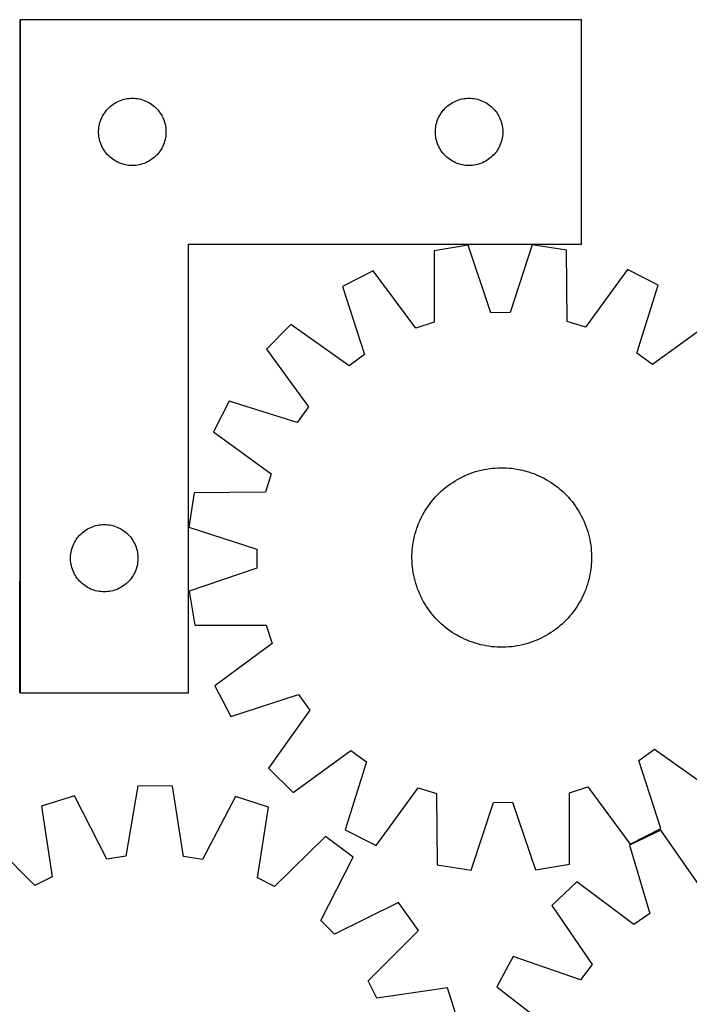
# Model space of a CAD drawing. Header units: millimetres. Extents: x 7 to 1493, y 7 to 2993.
# Tile 6 of 11: x 464 to 763, y 2555 to 2993. Entities that reach past the tile are written whole.
import ezdxf

# ---------------------------------------------------------------- set-up
doc = ezdxf.new("R2010")
doc.units = ezdxf.units.MM
doc.layers.add('COMMON', color=5, linetype='CONTINUOUS', true_color=0x0000ff)
doc.layers.add('CUT', color=7, linetype='CONTINUOUS', true_color=0x000000)

msp = doc.modelspace()

# ---------------------------------------------------------------- linework, layer by layer
at = {"layer": 'COMMON'}
for p, q in [((464.325769, 2993.408991), (464.325769, 2743.408991)), ((464.32577, 2693.408991), (464.32577, 2743.20899))]:
    msp.add_line(p, q, dxfattribs=at)
at = {"layer": 'CUT'}
for p, q in [((464.42577, 2993.408991), (464.42577, 2693.408991)), ((714.42577, 2993.408991), (464.42577, 2993.408991)), ((714.42577, 2893.408991), (714.42577, 2993.408991)), ((509.864047, 2957.698521), (510.605703, 2957.914406)), ((510.605703, 2957.914406), (511.357489, 2958.091826)), ((511.357489, 2958.091826), (512.117411, 2958.230309)), ((512.117411, 2958.230309), (512.883455, 2958.329489)), ((512.883455, 2958.329489), (513.653589, 2958.389102)), ((513.653589, 2958.389102), (514.42577, 2958.408991)), ((514.42577, 2958.408991), (515.197951, 2958.389102)), ((515.197951, 2958.389102), (515.968085, 2958.329489)), ((515.968085, 2958.329489), (516.734129, 2958.230309)), ((516.734129, 2958.230309), (517.494051, 2958.091826)), ((517.494051, 2958.091826), (518.245837, 2957.914406)), ((518.245837, 2957.914406), (518.987492, 2957.698521)), ((659.864047, 2957.698521), (660.605703, 2957.914406)), ((660.605703, 2957.914406), (661.357489, 2958.091826)), ((661.357489, 2958.091826), (662.117411, 2958.230309)), ((662.117411, 2958.230309), (662.883455, 2958.329489)), ((662.883455, 2958.329489), (663.653589, 2958.389102)), ((663.653589, 2958.389102), (664.42577, 2958.408991)), ((664.42577, 2958.408991), (665.197951, 2958.389102)), ((665.197951, 2958.389102), (665.968085, 2958.329489)), ((665.968085, 2958.329489), (666.734129, 2958.230309)), ((666.734129, 2958.230309), (667.494051, 2958.091826)), ((667.494051, 2958.091826), (668.245837, 2957.914406)), ((668.245837, 2957.914406), (668.987492, 2957.698521)), ((502.907563, 2953.017888), (503.417489, 2953.598091)), ((503.417489, 2953.598091), (503.956608, 2954.151273)), ((503.956608, 2954.151273), (504.523488, 2954.675969)), ((504.523488, 2954.675969), (505.116628, 2955.170788)), ((505.116628, 2955.170788), (505.734454, 2955.634416)), ((505.734454, 2955.634416), (506.375327, 2956.065624)), ((506.375327, 2956.065624), (507.037549, 2956.463269)), ((507.037549, 2956.463269), (507.719363, 2956.826297)), ((507.719363, 2956.826297), (508.418961, 2957.153744)), ((508.418961, 2957.153744), (509.134489, 2957.444743)), ((509.134489, 2957.444743), (509.864047, 2957.698521)), ((518.987492, 2957.698521), (519.717051, 2957.444743)), ((519.717051, 2957.444743), (520.432579, 2957.153744)), ((520.432579, 2957.153744), (521.132177, 2956.826297)), ((521.132177, 2956.826297), (521.813991, 2956.463269)), ((521.813991, 2956.463269), (522.476213, 2956.065624)), ((522.476213, 2956.065624), (523.117086, 2955.634416)), ((523.117086, 2955.634416), (523.734912, 2955.170788)), ((523.734912, 2955.170788), (524.328052, 2954.675969)), ((524.328052, 2954.675969), (524.894932, 2954.151273)), ((524.894932, 2954.151273), (525.43405, 2953.598091)), ((525.43405, 2953.598091), (525.943977, 2953.017888)), ((652.907563, 2953.017888), (653.417489, 2953.598091)), ((653.417489, 2953.598091), (653.956608, 2954.151273)), ((653.956608, 2954.151273), (654.523488, 2954.675969)), ((654.523488, 2954.675969), (655.116628, 2955.170788)), ((655.116628, 2955.170788), (655.734454, 2955.634416)), ((655.734454, 2955.634416), (656.375327, 2956.065624)), ((656.375327, 2956.065624), (657.037549, 2956.463269)), ((657.037549, 2956.463269), (657.719363, 2956.826297)), ((657.719363, 2956.826297), (658.418961, 2957.153744)), ((658.418961, 2957.153744), (659.134489, 2957.444743)), ((659.134489, 2957.444743), (659.864047, 2957.698521)), ((668.987492, 2957.698521), (669.717051, 2957.444743)), ((669.717051, 2957.444743), (670.432579, 2957.153744)), ((670.432579, 2957.153744), (671.132177, 2956.826297)), ((671.132177, 2956.826297), (671.813991, 2956.463269)), ((671.813991, 2956.463269), (672.476213, 2956.065624)), ((672.476213, 2956.065624), (673.117086, 2955.634416)), ((673.117086, 2955.634416), (673.734912, 2955.170788)), ((673.734912, 2955.170788), (674.328052, 2954.675969)), ((674.328052, 2954.675969), (674.894932, 2954.151273)), ((674.894932, 2954.151273), (675.43405, 2953.598091)), ((675.43405, 2953.598091), (675.943977, 2953.017888)), ((500.258432, 2948.337126), (500.53091, 2949.059909)), ((500.53091, 2949.059909), (500.840236, 2949.767706)), ((500.840236, 2949.767706), (501.185588, 2950.458642)), ((501.185588, 2950.458642), (501.566051, 2951.130883)), ((501.566051, 2951.130883), (501.980615, 2951.782646)), ((501.980615, 2951.782646), (502.428181, 2952.412205)), ((502.428181, 2952.412205), (502.907563, 2953.017888)), ((525.943977, 2953.017888), (526.423359, 2952.412205)), ((526.423359, 2952.412205), (526.870925, 2951.782646)), ((526.870925, 2951.782646), (527.285489, 2951.130883)), ((527.285489, 2951.130883), (527.665952, 2950.458642)), ((527.665952, 2950.458642), (528.011304, 2949.767706)), ((528.011304, 2949.767706), (528.320629, 2949.059909)), ((528.320629, 2949.059909), (528.593108, 2948.337126)), ((650.258432, 2948.337126), (650.53091, 2949.059909)), ((650.53091, 2949.059909), (650.840236, 2949.767706)), ((650.840236, 2949.767706), (651.185588, 2950.458642)), ((651.185588, 2950.458642), (651.566051, 2951.130883)), ((651.566051, 2951.130883), (651.980615, 2951.782646)), ((651.980615, 2951.782646), (652.428181, 2952.412205)), ((652.428181, 2952.412205), (652.907563, 2953.017888)), ((675.943977, 2953.017888), (676.423359, 2952.412205)), ((676.423359, 2952.412205), (676.870925, 2951.782646)), ((676.870925, 2951.782646), (677.285489, 2951.130883)), ((677.285489, 2951.130883), (677.665952, 2950.458642)), ((677.665952, 2950.458642), (678.011304, 2949.767706)), ((678.011304, 2949.767706), (678.320629, 2949.059909)), ((678.320629, 2949.059909), (678.593108, 2948.337126)), ((499.430743, 2943.795209), (499.470507, 2944.566622)), ((499.470507, 2944.566622), (499.54993, 2945.334966)), ((499.54993, 2945.334966), (499.668801, 2946.098202)), ((499.668801, 2946.098202), (499.826804, 2946.854307)), ((499.826804, 2946.854307), (500.023522, 2947.601275)), ((500.023522, 2947.601275), (500.258432, 2948.337126)), ((528.593108, 2948.337126), (528.828018, 2947.601275)), ((528.828018, 2947.601275), (529.024736, 2946.854307)), ((529.024736, 2946.854307), (529.182739, 2946.098202)), ((529.182739, 2946.098202), (529.30161, 2945.334966)), ((529.30161, 2945.334966), (529.381033, 2944.566622)), ((529.381033, 2944.566622), (529.420797, 2943.795209)), ((649.430743, 2943.795209), (649.470507, 2944.566622)), ((649.470507, 2944.566622), (649.54993, 2945.334966)), ((649.54993, 2945.334966), (649.668801, 2946.098202)), ((649.668801, 2946.098202), (649.826804, 2946.854307)), ((649.826804, 2946.854307), (650.023522, 2947.601275)), ((650.023522, 2947.601275), (650.258432, 2948.337126)), ((678.593108, 2948.337126), (678.828018, 2947.601275)), ((678.828018, 2947.601275), (679.024736, 2946.854307)), ((679.024736, 2946.854307), (679.182739, 2946.098202)), ((679.182739, 2946.098202), (679.30161, 2945.334966)), ((679.30161, 2945.334966), (679.381033, 2944.566622)), ((679.381033, 2944.566622), (679.420797, 2943.795209)), ((499.430743, 2943.022772), (499.430743, 2943.795209)), ((499.470507, 2942.251359), (499.430743, 2943.022772)), ((499.54993, 2941.483015), (499.470507, 2942.251359)), ((499.668801, 2940.719779), (499.54993, 2941.483015)), ((499.826804, 2939.963674), (499.668801, 2940.719779)), ((529.182739, 2940.719779), (529.024736, 2939.963674)), ((529.30161, 2941.483015), (529.182739, 2940.719779)), ((529.381033, 2942.251359), (529.30161, 2941.483015)), ((529.420797, 2943.022772), (529.381033, 2942.251359)), ((529.420797, 2943.795209), (529.420797, 2943.022772)), ((649.430743, 2943.022772), (649.430743, 2943.795209)), ((649.470507, 2942.251359), (649.430743, 2943.022772)), ((649.54993, 2941.483015), (649.470507, 2942.251359)), ((649.668801, 2940.719779), (649.54993, 2941.483015)), ((649.826804, 2939.963674), (649.668801, 2940.719779)), ((679.182739, 2940.719779), (679.024736, 2939.963674)), ((679.30161, 2941.483015), (679.182739, 2940.719779)), ((679.381033, 2942.251359), (679.30161, 2941.483015)), ((679.420797, 2943.022772), (679.381033, 2942.251359)), ((679.420797, 2943.795209), (679.420797, 2943.022772)), ((500.023522, 2939.216706), (499.826804, 2939.963674)), ((500.258432, 2938.480855), (500.023522, 2939.216706)), ((500.53091, 2937.758072), (500.258432, 2938.480855)), ((500.840236, 2937.050275), (500.53091, 2937.758072)), ((501.185588, 2936.359339), (500.840236, 2937.050275)), ((501.566051, 2935.687098), (501.185588, 2936.359339)), ((527.665952, 2936.359339), (527.285489, 2935.687098)), ((528.011304, 2937.050275), (527.665952, 2936.359339)), ((528.320629, 2937.758072), (528.011304, 2937.050275)), ((528.593108, 2938.480855), (528.320629, 2937.758072)), ((528.828018, 2939.216706), (528.593108, 2938.480855)), ((529.024736, 2939.963674), (528.828018, 2939.216706)), ((650.023522, 2939.216706), (649.826804, 2939.963674)), ((650.258432, 2938.480855), (650.023522, 2939.216706)), ((650.53091, 2937.758072), (650.258432, 2938.480855)), ((650.840236, 2937.050275), (650.53091, 2937.758072)), ((651.185588, 2936.359339), (650.840236, 2937.050275)), ((651.566051, 2935.687098), (651.185588, 2936.359339)), ((677.665952, 2936.359339), (677.285489, 2935.687098)), ((678.011304, 2937.050275), (677.665952, 2936.359339)), ((678.320629, 2937.758072), (678.011304, 2937.050275)), ((678.593108, 2938.480855), (678.320629, 2937.758072)), ((678.828018, 2939.216706), (678.593108, 2938.480855)), ((679.024736, 2939.963674), (678.828018, 2939.216706)), ((501.980615, 2935.035335), (501.566051, 2935.687098)), ((502.428181, 2934.405776), (501.980615, 2935.035335)), ((502.907563, 2933.800093), (502.428181, 2934.405776)), ((503.417489, 2933.21989), (502.907563, 2933.800093)), ((503.956608, 2932.666708), (503.417489, 2933.21989)), ((504.523488, 2932.142012), (503.956608, 2932.666708)), ((505.116628, 2931.647193), (504.523488, 2932.142012)), ((505.734454, 2931.183565), (505.116628, 2931.647193)), ((523.734912, 2931.647193), (523.117086, 2931.183565)), ((524.328052, 2932.142012), (523.734912, 2931.647193)), ((524.894932, 2932.666708), (524.328052, 2932.142012)), ((525.43405, 2933.21989), (524.894932, 2932.666708)), ((525.943977, 2933.800093), (525.43405, 2933.21989)), ((526.423359, 2934.405776), (525.943977, 2933.800093)), ((526.870925, 2935.035335), (526.423359, 2934.405776)), ((527.285489, 2935.687098), (526.870925, 2935.035335)), ((651.980615, 2935.035335), (651.566051, 2935.687098)), ((652.428181, 2934.405776), (651.980615, 2935.035335)), ((652.907563, 2933.800093), (652.428181, 2934.405776)), ((653.417489, 2933.21989), (652.907563, 2933.800093)), ((653.956608, 2932.666708), (653.417489, 2933.21989)), ((654.523488, 2932.142012), (653.956608, 2932.666708)), ((655.116628, 2931.647193), (654.523488, 2932.142012)), ((655.734454, 2931.183565), (655.116628, 2931.647193)), ((673.734912, 2931.647193), (673.117086, 2931.183565)), ((674.328052, 2932.142012), (673.734912, 2931.647193)), ((674.894932, 2932.666708), (674.328052, 2932.142012)), ((675.43405, 2933.21989), (674.894932, 2932.666708)), ((675.943977, 2933.800093), (675.43405, 2933.21989)), ((676.423359, 2934.405776), (675.943977, 2933.800093)), ((676.870925, 2935.035335), (676.423359, 2934.405776)), ((677.285489, 2935.687098), (676.870925, 2935.035335)), ((506.375327, 2930.752357), (505.734454, 2931.183565)), ((507.037549, 2930.354712), (506.375327, 2930.752357)), ((507.719363, 2929.991684), (507.037549, 2930.354712)), ((508.418961, 2929.664237), (507.719363, 2929.991684)), ((509.134489, 2929.373238), (508.418961, 2929.664237)), ((509.864047, 2929.11946), (509.134489, 2929.373238)), ((510.605703, 2928.903575), (509.864047, 2929.11946)), ((511.357489, 2928.726155), (510.605703, 2928.903575)), ((512.117411, 2928.587672), (511.357489, 2928.726155)), ((512.883455, 2928.488492), (512.117411, 2928.587672)), ((513.653589, 2928.428879), (512.883455, 2928.488492)), ((514.42577, 2928.408991), (513.653589, 2928.428879)), ((515.197951, 2928.428879), (514.42577, 2928.408991)), ((515.968085, 2928.488492), (515.197951, 2928.428879)), ((516.734129, 2928.587672), (515.968085, 2928.488492)), ((517.494051, 2928.726155), (516.734129, 2928.587672)), ((518.245837, 2928.903575), (517.494051, 2928.726155)), ((518.987492, 2929.11946), (518.245837, 2928.903575)), ((519.717051, 2929.373238), (518.987492, 2929.11946)), ((520.432579, 2929.664237), (519.717051, 2929.373238)), ((521.132177, 2929.991684), (520.432579, 2929.664237)), ((521.813991, 2930.354712), (521.132177, 2929.991684)), ((522.476213, 2930.752357), (521.813991, 2930.354712)), ((523.117086, 2931.183565), (522.476213, 2930.752357)), ((656.375327, 2930.752357), (655.734454, 2931.183565)), ((657.037549, 2930.354712), (656.375327, 2930.752357)), ((657.719363, 2929.991684), (657.037549, 2930.354712)), ((658.418961, 2929.664237), (657.719363, 2929.991684)), ((659.134489, 2929.373238), (658.418961, 2929.664237)), ((659.864047, 2929.11946), (659.134489, 2929.373238)), ((660.605703, 2928.903575), (659.864047, 2929.11946)), ((661.357489, 2928.726155), (660.605703, 2928.903575)), ((662.117411, 2928.587672), (661.357489, 2928.726155)), ((662.883455, 2928.488492), (662.117411, 2928.587672)), ((663.653589, 2928.428879), (662.883455, 2928.488492)), ((664.42577, 2928.408991), (663.653589, 2928.428879)), ((665.197951, 2928.428879), (664.42577, 2928.408991)), ((665.968085, 2928.488492), (665.197951, 2928.428879)), ((666.734129, 2928.587672), (665.968085, 2928.488492)), ((667.494051, 2928.726155), (666.734129, 2928.587672)), ((668.245837, 2928.903575), (667.494051, 2928.726155)), ((668.987492, 2929.11946), (668.245837, 2928.903575)), ((669.717051, 2929.373238), (668.987492, 2929.11946)), ((670.432579, 2929.664237), (669.717051, 2929.373238)), ((671.132177, 2929.991684), (670.432579, 2929.664237)), ((671.813991, 2930.354712), (671.132177, 2929.991684)), ((672.476213, 2930.752357), (671.813991, 2930.354712)), ((673.117086, 2931.183565), (672.476213, 2930.752357)), ((539.42577, 2693.408991), (539.42577, 2893.408991)), ((539.42577, 2893.408991), (714.42577, 2893.408991)), ((664.029804, 2892.915611), (648.845138, 2890.434385)), ((674.159463, 2862.809718), (664.029804, 2892.915611)), ((692.56831, 2893.05523), (682.733704, 2862.851666)), ((707.776526, 2890.722696), (692.56831, 2893.05523)), ((648.845138, 2890.434385), (648.825287, 2858.670028)), ((708.107171, 2858.960054), (707.776526, 2890.722696)), ((621.746551, 2881.482716), (608.071817, 2874.43061)), ((640.683661, 2855.980547), (621.746551, 2881.482716)), ((734.961403, 2882.036599), (716.274722, 2856.350363)), ((748.704483, 2875.11863), (734.961403, 2882.036599)), ((608.071817, 2874.43061), (617.868663, 2844.214777)), ((739.20375, 2844.808387), (748.704483, 2875.11863)), ((682.733704, 2862.851666), (674.159463, 2862.809718)), ((585.065746, 2857.543143), (574.239522, 2846.610466)), ((610.956612, 2839.141028), (585.065746, 2857.543143)), ((648.825287, 2858.670028), (640.683661, 2855.980547)), ((716.274722, 2856.350363), (708.107171, 2858.960054)), ((771.874686, 2858.457072), (746.165113, 2839.802511)), ((574.239522, 2846.610466), (592.894082, 2820.900894)), ((617.868663, 2844.214777), (610.956612, 2839.141028)), ((746.165113, 2839.802511), (739.20375, 2844.808387)), ((557.577963, 2823.440264), (550.659995, 2809.697183)), ((587.888206, 2813.93953), (557.577963, 2823.440264)), ((592.894082, 2820.900894), (587.888206, 2813.93953)), ((550.659995, 2809.697183), (576.346231, 2791.010503)), ((576.346231, 2791.010503), (573.736539, 2782.842952)), ((663.782586, 2790.716542), (664.952295, 2791.17566)), ((664.952295, 2791.17566), (666.135847, 2791.597809)), ((666.135847, 2791.597809), (667.332076, 2791.982574)), ((667.332076, 2791.982574), (668.5398, 2792.329575)), ((668.5398, 2792.329575), (669.757827, 2792.638469)), ((669.757827, 2792.638469), (670.984956, 2792.908952)), ((670.984956, 2792.908952), (672.219976, 2793.140755)), ((672.219976, 2793.140755), (673.461668, 2793.333652)), ((673.461668, 2793.333652), (674.708805, 2793.487451)), ((674.708805, 2793.487451), (675.960159, 2793.602)), ((675.960159, 2793.602), (677.214493, 2793.677188)), ((677.214493, 2793.677188), (678.47057, 2793.712938)), ((678.47057, 2793.712938), (679.727149, 2793.709216)), ((679.727149, 2793.709216), (680.982992, 2793.666026)), ((680.982992, 2793.666026), (682.236859, 2793.583411)), ((682.236859, 2793.583411), (683.487512, 2793.461451)), ((683.487512, 2793.461451), (684.733717, 2793.300268)), ((684.733717, 2793.300268), (685.974244, 2793.100019)), ((685.974244, 2793.100019), (687.207869, 2792.860904)), ((687.207869, 2792.860904), (688.433374, 2792.583158)), ((688.433374, 2792.583158), (689.649551, 2792.267054)), ((689.649551, 2792.267054), (690.855198, 2791.912906)), ((690.855198, 2791.912906), (692.049127, 2791.521062)), ((692.049127, 2791.521062), (693.230158, 2791.091909)), ((693.230158, 2791.091909), (694.397126, 2790.625871)), ((656.077221, 2786.510152), (657.118606, 2787.213377)), ((657.118606, 2787.213377), (658.181566, 2787.883543)), ((658.181566, 2787.883543), (659.265051, 2788.519991)), ((659.265051, 2788.519991), (660.367994, 2789.122092)), ((660.367994, 2789.122092), (661.489304, 2789.689251)), ((661.489304, 2789.689251), (662.627876, 2790.22091)), ((662.627876, 2790.22091), (663.782586, 2790.716542)), ((694.397126, 2790.625871), (695.54888, 2790.123407)), ((695.54888, 2790.123407), (696.684283, 2789.585014)), ((696.684283, 2789.585014), (697.802215, 2789.011223)), ((697.802215, 2789.011223), (698.901571, 2788.402599)), ((698.901571, 2788.402599), (699.981268, 2787.759745)), ((699.981268, 2787.759745), (701.040239, 2787.083293)), ((701.040239, 2787.083293), (702.07744, 2786.373913)), ((541.973897, 2782.512306), (539.641363, 2767.304091)), ((573.736539, 2782.842952), (541.973897, 2782.512306)), ((650.337924, 2781.637652), (651.229091, 2782.523556)), ((651.229091, 2782.523556), (652.147646, 2783.381032)), ((652.147646, 2783.381032), (653.092682, 2784.209231)), ((653.092682, 2784.209231), (654.063266, 2785.007338)), ((654.063266, 2785.007338), (655.05844, 2785.774564)), ((655.05844, 2785.774564), (656.077221, 2786.510152)), ((702.07744, 2786.373913), (703.091847, 2785.632303)), ((703.091847, 2785.632303), (704.082459, 2784.859195)), ((704.082459, 2784.859195), (705.048298, 2784.055354)), ((705.048298, 2784.055354), (705.988411, 2783.221571)), ((705.988411, 2783.221571), (706.901871, 2782.35867)), ((706.901871, 2782.35867), (707.787775, 2781.467502)), ((646.322681, 2776.813221), (647.064291, 2777.827628)), ((647.064291, 2777.827628), (647.837398, 2778.81824)), ((647.837398, 2778.81824), (648.64124, 2779.784079)), ((648.64124, 2779.784079), (649.475023, 2780.724192)), ((649.475023, 2780.724192), (650.337924, 2781.637652)), ((707.787775, 2781.467502), (708.645251, 2780.548947)), ((708.645251, 2780.548947), (709.47345, 2779.603911)), ((709.47345, 2779.603911), (710.271557, 2778.633328)), ((710.271557, 2778.633328), (711.038783, 2777.638154)), ((643.685371, 2772.537995), (644.293994, 2773.637352)), ((644.293994, 2773.637352), (644.936849, 2774.717049)), ((644.936849, 2774.717049), (645.6133, 2775.77602)), ((645.6133, 2775.77602), (646.322681, 2776.813221)), ((711.038783, 2777.638154), (711.774371, 2776.619372)), ((711.774371, 2776.619372), (712.477596, 2775.577987)), ((712.477596, 2775.577987), (713.147763, 2774.515028)), ((713.147763, 2774.515028), (713.78421, 2773.431542)), ((713.78421, 2773.431542), (714.386311, 2772.3286)), ((641.604685, 2767.965939), (642.070723, 2769.132907)), ((642.070723, 2769.132907), (642.573186, 2770.284661)), ((642.573186, 2770.284661), (643.111579, 2771.420064)), ((643.111579, 2771.420064), (643.685371, 2772.537995)), ((714.386311, 2772.3286), (714.95347, 2771.207289)), ((714.95347, 2771.207289), (715.485129, 2770.068717)), ((715.485129, 2770.068717), (715.980761, 2768.914007)), ((491.456608, 2764.151273), (492.023488, 2764.675969)), ((492.023488, 2764.675969), (492.616628, 2765.170788)), ((492.616628, 2765.170788), (493.234454, 2765.634416)), ((493.234454, 2765.634416), (493.875327, 2766.065624)), ((493.875327, 2766.065624), (494.537549, 2766.463269)), ((494.537549, 2766.463269), (495.219363, 2766.826297)), ((495.219363, 2766.826297), (495.918961, 2767.153744)), ((495.918961, 2767.153744), (496.634489, 2767.444743)), ((496.634489, 2767.444743), (497.364047, 2767.698521)), ((497.364047, 2767.698521), (498.105703, 2767.914406)), ((498.105703, 2767.914406), (498.857489, 2768.091826)), ((498.857489, 2768.091826), (499.617411, 2768.230309)), ((499.617411, 2768.230309), (500.383455, 2768.329489)), ((500.383455, 2768.329489), (501.153589, 2768.389102)), ((501.153589, 2768.389102), (501.92577, 2768.408991)), ((501.92577, 2768.408991), (502.697951, 2768.389102)), ((502.697951, 2768.389102), (503.468085, 2768.329489)), ((503.468085, 2768.329489), (504.234129, 2768.230309)), ((504.234129, 2768.230309), (504.994051, 2768.091826)), ((504.994051, 2768.091826), (505.745837, 2767.914406)), ((505.745837, 2767.914406), (506.487492, 2767.698521)), ((506.487492, 2767.698521), (507.217051, 2767.444743)), ((507.217051, 2767.444743), (507.932579, 2767.153744)), ((507.932579, 2767.153744), (508.632177, 2766.826297)), ((508.632177, 2766.826297), (509.313991, 2766.463269)), ((509.313991, 2766.463269), (509.976213, 2766.065624)), ((509.976213, 2766.065624), (510.617086, 2765.634416)), ((510.617086, 2765.634416), (511.234912, 2765.170788)), ((511.234912, 2765.170788), (511.828052, 2764.675969)), ((511.828052, 2764.675969), (512.394932, 2764.151273)), ((539.641363, 2767.304091), (569.844927, 2757.469485)), ((640.429539, 2764.385332), (640.783688, 2765.590979)), ((640.783688, 2765.590979), (641.175532, 2766.784908)), ((641.175532, 2766.784908), (641.604685, 2767.965939)), ((715.980761, 2768.914007), (716.439879, 2767.744299)), ((716.439879, 2767.744299), (716.862028, 2766.560746)), ((716.862028, 2766.560746), (717.246794, 2765.364518)), ((717.246794, 2765.364518), (717.593794, 2764.156794)), ((488.340236, 2759.767706), (488.685588, 2760.458642)), ((488.685588, 2760.458642), (489.066051, 2761.130883)), ((489.066051, 2761.130883), (489.480615, 2761.782646)), ((489.480615, 2761.782646), (489.928181, 2762.412205)), ((489.928181, 2762.412205), (490.407563, 2763.017888)), ((490.407563, 2763.017888), (490.917489, 2763.598091)), ((490.917489, 2763.598091), (491.456608, 2764.151273)), ((512.394932, 2764.151273), (512.93405, 2763.598091)), ((512.93405, 2763.598091), (513.443977, 2763.017888)), ((513.443977, 2763.017888), (513.923359, 2762.412205)), ((513.923359, 2762.412205), (514.370925, 2761.782646)), ((514.370925, 2761.782646), (514.785489, 2761.130883)), ((514.785489, 2761.130883), (515.165952, 2760.458642)), ((515.165952, 2760.458642), (515.511304, 2759.767706)), ((639.396326, 2759.469498), (639.596574, 2760.710025)), ((639.596574, 2760.710025), (639.835689, 2761.94365)), ((639.835689, 2761.94365), (640.113436, 2763.169155)), ((640.113436, 2763.169155), (640.429539, 2764.385332)), ((717.593794, 2764.156794), (717.902688, 2762.938766)), ((717.902688, 2762.938766), (718.173171, 2761.711637)), ((718.173171, 2761.711637), (718.404975, 2760.476617)), ((718.404975, 2760.476617), (718.597871, 2759.234926)), ((487.04993, 2755.334966), (487.168801, 2756.098202)), ((487.168801, 2756.098202), (487.326804, 2756.854307)), ((487.326804, 2756.854307), (487.523522, 2757.601275)), ((487.523522, 2757.601275), (487.758432, 2758.337126)), ((487.758432, 2758.337126), (488.03091, 2759.059909)), ((488.03091, 2759.059909), (488.340236, 2759.767706)), ((515.511304, 2759.767706), (515.820629, 2759.059909)), ((515.820629, 2759.059909), (516.093108, 2758.337126)), ((516.093108, 2758.337126), (516.328018, 2757.601275)), ((516.328018, 2757.601275), (516.524736, 2756.854307)), ((516.524736, 2756.854307), (516.682739, 2756.098202)), ((516.682739, 2756.098202), (516.80161, 2755.334966)), ((569.844927, 2757.469485), (569.886875, 2748.895243)), ((639.030567, 2755.718773), (639.113183, 2756.97264)), ((639.113183, 2756.97264), (639.235142, 2758.223293)), ((639.235142, 2758.223293), (639.396326, 2759.469498)), ((718.597871, 2759.234926), (718.75167, 2757.987788)), ((718.75167, 2757.987788), (718.86622, 2756.736435)), ((718.86622, 2756.736435), (718.941407, 2755.482101)), ((486.930743, 2753.795209), (486.970507, 2754.566622)), ((486.930743, 2753.022772), (486.930743, 2753.795209)), ((486.970507, 2752.251359), (486.930743, 2753.022772)), ((486.970507, 2754.566622), (487.04993, 2755.334966)), ((487.04993, 2751.483015), (486.970507, 2752.251359)), ((487.168801, 2750.719779), (487.04993, 2751.483015)), ((516.80161, 2751.483015), (516.682739, 2750.719779)), ((516.80161, 2755.334966), (516.881033, 2754.566622)), ((516.881033, 2752.251359), (516.80161, 2751.483015)), ((516.881033, 2754.566622), (516.920797, 2753.795209)), ((516.920797, 2753.022772), (516.881033, 2752.251359)), ((516.920797, 2753.795209), (516.920797, 2753.022772)), ((638.983656, 2753.20635), (638.987377, 2754.46293)), ((639.019406, 2751.950274), (638.983656, 2753.20635)), ((638.987377, 2754.46293), (639.030567, 2755.718773)), ((639.094593, 2750.69594), (639.019406, 2751.950274)), ((718.930245, 2751.713601), (718.84763, 2750.459734)), ((718.973435, 2752.969444), (718.930245, 2751.713601)), ((718.941407, 2755.482101), (718.977157, 2754.226024)), ((718.977157, 2754.226024), (718.973435, 2752.969444)), ((487.326804, 2749.963674), (487.168801, 2750.719779)), ((487.523522, 2749.216706), (487.326804, 2749.963674)), ((487.758432, 2748.480855), (487.523522, 2749.216706)), ((488.03091, 2747.758072), (487.758432, 2748.480855)), ((488.340236, 2747.050275), (488.03091, 2747.758072)), ((515.820629, 2747.758072), (515.511304, 2747.050275)), ((516.093108, 2748.480855), (515.820629, 2747.758072)), ((516.328018, 2749.216706), (516.093108, 2748.480855)), ((516.524736, 2749.963674), (516.328018, 2749.216706)), ((516.682739, 2750.719779), (516.524736, 2749.963674)), ((569.886875, 2748.895243), (539.780983, 2738.765584)), ((639.209142, 2749.444586), (639.094593, 2750.69594)), ((639.362941, 2748.197449), (639.209142, 2749.444586)), ((639.555838, 2746.955757), (639.362941, 2748.197449)), ((718.564487, 2747.962877), (718.364238, 2746.72235)), ((718.72567, 2749.209082), (718.564487, 2747.962877)), ((718.84763, 2750.459734), (718.72567, 2749.209082)), ((488.685588, 2746.359339), (488.340236, 2747.050275)), ((489.066051, 2745.687098), (488.685588, 2746.359339)), ((489.480615, 2745.035335), (489.066051, 2745.687098)), ((489.928181, 2744.405776), (489.480615, 2745.035335)), ((490.407563, 2743.800093), (489.928181, 2744.405776)), ((490.917489, 2743.21989), (490.407563, 2743.800093)), ((491.456608, 2742.666708), (490.917489, 2743.21989)), ((512.93405, 2743.21989), (512.394932, 2742.666708)), ((513.443977, 2743.800093), (512.93405, 2743.21989)), ((513.923359, 2744.405776), (513.443977, 2743.800093)), ((514.370925, 2745.035335), (513.923359, 2744.405776)), ((514.785489, 2745.687098), (514.370925, 2745.035335)), ((515.165952, 2746.359339), (514.785489, 2745.687098)), ((515.511304, 2747.050275), (515.165952, 2746.359339)), ((639.787642, 2745.720737), (639.555838, 2746.955757)), ((640.058124, 2744.493608), (639.787642, 2745.720737)), ((640.367018, 2743.27558), (640.058124, 2744.493608)), ((640.714019, 2742.067856), (640.367018, 2743.27558)), ((717.531273, 2743.047042), (717.177125, 2741.841395)), ((717.847377, 2744.263219), (717.531273, 2743.047042)), ((718.125123, 2745.488724), (717.847377, 2744.263219)), ((718.364238, 2746.72235), (718.125123, 2745.488724)), ((492.023488, 2742.142012), (491.456608, 2742.666708)), ((492.616628, 2741.647193), (492.023488, 2742.142012)), ((493.234454, 2741.183565), (492.616628, 2741.647193)), ((493.875327, 2740.752357), (493.234454, 2741.183565)), ((494.537549, 2740.354712), (493.875327, 2740.752357)), ((495.219363, 2739.991684), (494.537549, 2740.354712)), ((495.918961, 2739.664237), (495.219363, 2739.991684)), ((496.634489, 2739.373238), (495.918961, 2739.664237)), ((497.364047, 2739.11946), (496.634489, 2739.373238)), ((498.105703, 2738.903575), (497.364047, 2739.11946)), ((498.857489, 2738.726155), (498.105703, 2738.903575)), ((499.617411, 2738.587672), (498.857489, 2738.726155)), ((500.383455, 2738.488492), (499.617411, 2738.587672)), ((501.153589, 2738.428879), (500.383455, 2738.488492)), ((501.92577, 2738.408991), (501.153589, 2738.428879)), ((502.697951, 2738.428879), (501.92577, 2738.408991)), ((503.468085, 2738.488492), (502.697951, 2738.428879)), ((504.234129, 2738.587672), (503.468085, 2738.488492)), ((504.994051, 2738.726155), (504.234129, 2738.587672)), ((505.745837, 2738.903575), (504.994051, 2738.726155)), ((506.487492, 2739.11946), (505.745837, 2738.903575)), ((507.217051, 2739.373238), (506.487492, 2739.11946)), ((507.932579, 2739.664237), (507.217051, 2739.373238)), ((508.632177, 2739.991684), (507.932579, 2739.664237)), ((509.313991, 2740.354712), (508.632177, 2739.991684)), ((509.976213, 2740.752357), (509.313991, 2740.354712)), ((510.617086, 2741.183565), (509.976213, 2740.752357)), ((511.234912, 2741.647193), (510.617086, 2741.183565)), ((511.828052, 2742.142012), (511.234912, 2741.647193)), ((512.394932, 2742.666708), (511.828052, 2742.142012)), ((539.780983, 2738.765584), (542.262208, 2723.580919)), ((641.098784, 2740.871628), (640.714019, 2742.067856)), ((641.520934, 2739.688075), (641.098784, 2740.871628)), ((641.980051, 2738.518367), (641.520934, 2739.688075)), ((642.475684, 2737.363657), (641.980051, 2738.518367)), ((715.89009, 2738.299467), (715.387626, 2737.147713)), ((716.356128, 2739.466435), (715.89009, 2738.299467)), ((716.785281, 2740.647467), (716.356128, 2739.466435)), ((717.177125, 2741.841395), (716.785281, 2740.647467)), ((643.007342, 2736.225085), (642.475684, 2737.363657)), ((643.574501, 2735.103774), (643.007342, 2736.225085)), ((644.176602, 2734.000832), (643.574501, 2735.103774)), ((644.81305, 2732.917347), (644.176602, 2734.000832)), ((714.275442, 2734.894379), (713.666819, 2733.795022)), ((714.849233, 2736.01231), (714.275442, 2734.894379)), ((715.387626, 2737.147713), (714.849233, 2736.01231)), ((645.483217, 2731.854387), (644.81305, 2732.917347)), ((646.186441, 2730.813002), (645.483217, 2731.854387)), ((646.92203, 2729.79422), (646.186441, 2730.813002)), ((647.689256, 2728.799047), (646.92203, 2729.79422)), ((710.896522, 2729.604747), (710.123414, 2728.614135)), ((711.638132, 2730.619154), (710.896522, 2729.604747)), ((712.347513, 2731.656354), (711.638132, 2730.619154)), ((713.023964, 2732.715326), (712.347513, 2731.656354)), ((713.666819, 2733.795022), (713.023964, 2732.715326)), ((648.487362, 2727.828463), (647.689256, 2728.799047)), ((649.315562, 2726.883427), (648.487362, 2727.828463)), ((650.173037, 2725.964872), (649.315562, 2726.883427)), ((651.058942, 2725.073705), (650.173037, 2725.964872)), ((707.622889, 2725.794722), (706.731721, 2724.908818)), ((708.48579, 2726.708182), (707.622889, 2725.794722)), ((709.319573, 2727.648295), (708.48579, 2726.708182)), ((710.123414, 2728.614135), (709.319573, 2727.648295)), ((542.262208, 2723.580919), (574.026565, 2723.561068)), ((574.026565, 2723.561068), (576.716046, 2715.419442)), ((651.972401, 2724.210803), (651.058942, 2725.073705)), ((652.912515, 2723.377021), (651.972401, 2724.210803)), ((653.878354, 2722.573179), (652.912515, 2723.377021)), ((654.868966, 2721.800072), (653.878354, 2722.573179)), ((655.883373, 2721.058462), (654.868966, 2721.800072)), ((656.920574, 2720.349081), (655.883373, 2721.058462)), ((701.883591, 2720.922222), (700.842206, 2720.218998)), ((702.902373, 2721.657811), (701.883591, 2720.922222)), ((703.897547, 2722.425037), (702.902373, 2721.657811)), ((704.868131, 2723.223143), (703.897547, 2722.425037)), ((705.813166, 2724.051343), (704.868131, 2723.223143)), ((706.731721, 2724.908818), (705.813166, 2724.051343)), ((657.979545, 2719.672629), (656.920574, 2720.349081)), ((659.059242, 2719.029775), (657.979545, 2719.672629)), ((660.158598, 2718.421152), (659.059242, 2719.029775)), ((661.276529, 2717.84736), (660.158598, 2718.421152)), ((662.411932, 2717.308967), (661.276529, 2717.84736)), ((663.563686, 2716.806504), (662.411932, 2717.308967)), ((664.730654, 2716.340465), (663.563686, 2716.806504)), ((694.178226, 2716.715832), (693.008518, 2716.256715)), ((695.332936, 2717.211465), (694.178226, 2716.715832)), ((696.471508, 2717.743123), (695.332936, 2717.211465)), ((697.592819, 2718.310282), (696.471508, 2717.743123)), ((698.695761, 2718.912383), (697.592819, 2718.310282)), ((699.779247, 2719.548831), (698.695761, 2718.912383)), ((700.842206, 2720.218998), (699.779247, 2719.548831)), ((576.716046, 2715.419442), (551.213878, 2696.482332)), ((665.911686, 2715.911313), (664.730654, 2716.340465)), ((667.105614, 2715.519469), (665.911686, 2715.911313)), ((668.311262, 2715.16532), (667.105614, 2715.519469)), ((669.527438, 2714.849217), (668.311262, 2715.16532)), ((670.752944, 2714.57147), (669.527438, 2714.849217)), ((671.986569, 2714.332355), (670.752944, 2714.57147)), ((673.227096, 2714.132107), (671.986569, 2714.332355)), ((674.473301, 2713.970923), (673.227096, 2714.132107)), ((675.723954, 2713.848964), (674.473301, 2713.970923)), ((676.97782, 2713.766348), (675.723954, 2713.848964)), ((678.233663, 2713.723158), (676.97782, 2713.766348)), ((679.490243, 2713.719436), (678.233663, 2713.723158)), ((680.74632, 2713.755187), (679.490243, 2713.719436)), ((682.000654, 2713.830374), (680.74632, 2713.755187)), ((683.252007, 2713.944923), (682.000654, 2713.830374)), ((684.499145, 2714.098722), (683.252007, 2713.944923)), ((685.740836, 2714.291619), (684.499145, 2714.098722)), ((686.975856, 2714.523423), (685.740836, 2714.291619)), ((688.202985, 2714.793905), (686.975856, 2714.523423)), ((689.421013, 2715.102799), (688.202985, 2714.793905)), ((690.628737, 2715.4498), (689.421013, 2715.102799)), ((691.824965, 2715.834565), (690.628737, 2715.4498)), ((693.008518, 2716.256715), (691.824965, 2715.834565)), ((551.213878, 2696.482332), (558.265983, 2682.807597)), ((464.42577, 2693.408991), (539.42577, 2693.408991)), ((558.265983, 2682.807597), (588.481816, 2692.604444)), ((588.481816, 2692.604444), (593.555565, 2685.692393)), ((593.555565, 2685.692393), (575.153451, 2659.801527)), ((740.09215, 2663.217597), (747.0042, 2668.291346)), ((747.0042, 2668.291346), (772.895066, 2649.889232)), ((586.086127, 2648.975303), (611.7957, 2667.629863)), ((611.7957, 2667.629863), (618.757063, 2662.623987)), ((575.153451, 2659.801527), (586.086127, 2648.975303)), ((618.757063, 2662.623987), (609.25633, 2632.313744)), ((749.888996, 2633.001764), (740.09215, 2663.217597)), ((516.895354, 2651.877773), (511.612457, 2620.555804)), ((532.281249, 2651.808616), (516.895354, 2651.877773)), ((537.282365, 2620.440422), (532.281249, 2651.808616)), ((622.99941, 2625.395775), (641.686091, 2651.082011)), ((641.686091, 2651.082011), (649.853641, 2648.47232)), ((709.135526, 2648.762346), (717.277151, 2651.451827)), ((717.277151, 2651.451827), (736.214262, 2625.949659)), ((488.688085, 2647.540056), (474.033859, 2642.851325)), ((503.137734, 2619.25256), (488.688085, 2647.540056)), ((560.448385, 2647.217505), (545.74503, 2619.061048)), ((575.05987, 2642.39723), (560.448385, 2647.217505)), ((649.853641, 2648.47232), (650.184287, 2616.709678)), ((709.115674, 2616.997989), (709.135526, 2648.762346)), ((474.033859, 2642.851325), (478.688546, 2611.429857)), ((570.122909, 2611.018875), (575.05987, 2642.39723)), ((665.392503, 2614.377144), (675.227109, 2644.580708)), ((675.227109, 2644.580708), (683.80135, 2644.622656)), ((683.80135, 2644.622656), (693.931009, 2614.516764)), ((736.214262, 2625.949659), (749.888996, 2633.001764)), ((471.03133, 2607.571565), (448.547581, 2630.009384)), ((600.429677, 2629.326701), (577.745131, 2607.091905)), ((612.836478, 2620.22715), (600.429677, 2629.326701)), ((609.25633, 2632.313744), (622.99941, 2625.395775)), ((749.759187, 2632.137275), (735.897672, 2625.459779)), ((767.995543, 2606.12939), (749.759187, 2632.137275)), ((735.897672, 2625.459779), (744.868918, 2594.98862)), ((511.612457, 2620.555804), (503.137734, 2619.25256)), ((545.74503, 2619.061048), (537.282365, 2620.440422)), ((598.444704, 2591.910165), (612.836478, 2620.22715)), ((650.184287, 2616.709678), (665.392503, 2614.377144)), ((693.931009, 2614.516764), (709.115674, 2616.997989)), ((478.688546, 2611.429857), (471.03133, 2607.571565)), ((577.745131, 2607.091905), (570.122909, 2611.018875)), ((712.440719, 2609.204406), (701.321094, 2598.570286)), ((737.821402, 2590.104781), (712.440719, 2609.204406)), ((632.925582, 2599.956636), (604.480367, 2585.819998)), ((641.913235, 2587.468536), (632.925582, 2599.956636)), ((701.321094, 2598.570286), (719.269362, 2572.36276)), ((744.868918, 2594.98862), (737.821402, 2590.104781)), ((604.480367, 2585.819998), (598.444704, 2591.910165)), ((619.475415, 2564.984786), (641.913235, 2587.468536)), ((684.035393, 2575.86191), (676.746125, 2562.312108)), ((714.075966, 2565.54015), (684.035393, 2575.86191)), ((719.269362, 2572.36276), (714.075966, 2565.54015)), ((623.333707, 2557.327571), (619.475415, 2564.984786)), ((654.755175, 2561.982257), (623.333707, 2557.327571)), ((659.443906, 2547.328031), (654.755175, 2561.982257)), ((676.746125, 2562.312108), (701.914513, 2542.933589))]:
    msp.add_line(p, q, dxfattribs=at)

doc.saveas('drawing.dxf')
